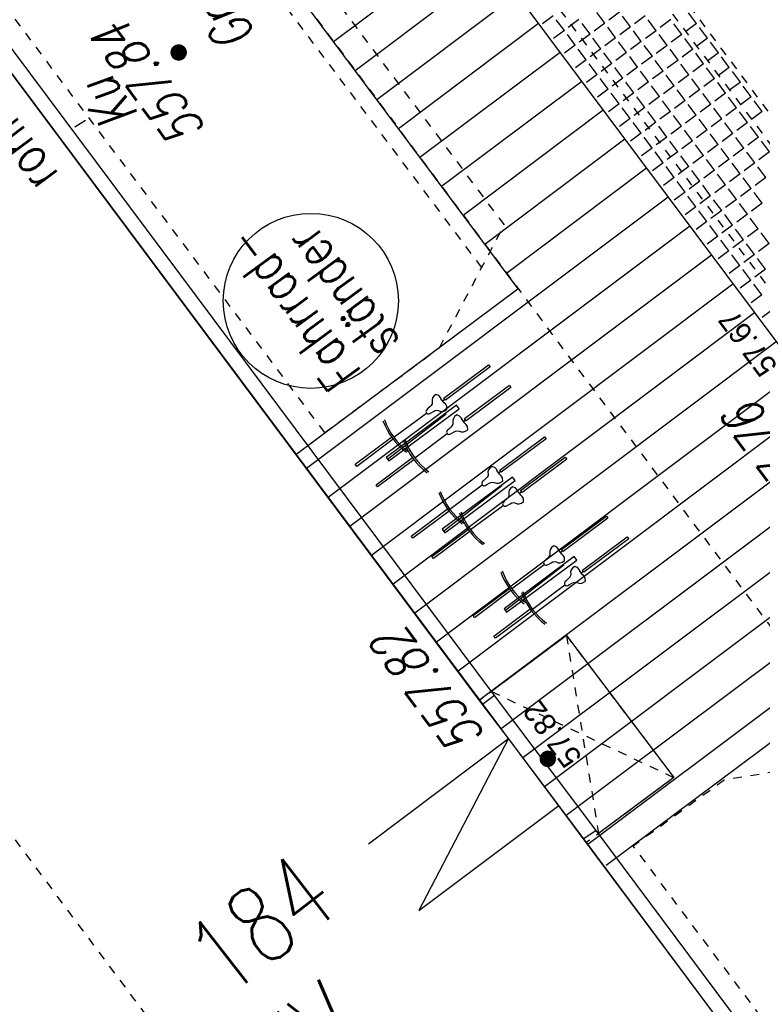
# Model space of a CAD drawing. Header units: metres. Extents: x 2 to 485, y 6 to 594.
# Tile 51 of 176: x 221 to 229, y 241 to 252. Entities that reach past the tile are written whole.
import ezdxf
from ezdxf.enums import TextEntityAlignment as Align

# ---------------------------------------------------------------- set-up
doc = ezdxf.new("R2010")
doc.units = ezdxf.units.M
doc.header["$LTSCALE"] = 0.0125
for name, pattern in [('250', [0]), ('260241_A_bea$0$GESTRICHELTX2', [0.7, 0.5, -0.2]), ('260241_A_bea$0$PUNKTIERT', [0.2, 0, -0.2]), ('GESTRICHELT', [0.4, 0.2, -0.2])]:
    doc.linetypes.add(name, pattern=pattern)
for name, color, linetype in [('260241_A_bea$0$B10_GEBAEUDE', 1, 'Continuous'), ('260241_A_bea$0$B13_GEB_ZUBEHOER', 12, 'Continuous'), ('260241_A_bea$0$B14_GEB_ZUB_GESTR', 12, 'Continuous'), ('260241_A_bea$0$B15_GEB_TXT', 12, 'Continuous'), ('260241_A_bea$0$B25_EINFASS_GEPKT', 7, '260241_A_bea$0$PUNKTIERT'), ('260241_A_bea$0$B28_VEINFASS_TXT', 5, 'Continuous'), ('260241_A_bea$0$B34_ZUBEHOER_1', 6, 'Continuous'), ('260241_A_bea$0$B53_HAUPTHOEHEN', 4, 'Continuous'), ('260241_A_bea$0$B54_HOEHEN', 253, 'Continuous'), ('f_baum', 3, 'Continuous'), ('f_fahrrad', 201, 'Continuous'), ('f_fahrradbügel', 152, 'Continuous'), ('f_feuerwehr', 10, 'Continuous'), ('f_schraff', 251, 'Continuous'), ('f_text_100', 7, 'Continuous'), ('f_weg', 2, 'Continuous')]:
    doc.layers.add(name, color=color, linetype=linetype)
doc.styles.add('260241_A_bea$0$ROMANS', font='ROMANS')

# ---------------------------------------------------------------- blocks, each defined once
blk = doc.blocks.new('260241_A_bea$0$HOEHENPKT_ZENTR')
at = {"const_width": 0.75}
blk.add_lwpolyline([(-0.375, 0, 1), (0.375, 0, 1)], format="xyb", close=True, dxfattribs=at)

msp = doc.modelspace()

# ---------------------------------------------------------------- linework, layer by layer
at = {"layer": '260241_A_bea$0$B10_GEBAEUDE', "color": 7, "linetype": 'Continuous'}
for p, q in [((226.042, 244.035), (217.815, 255.061)), ((226.338, 243.646), (226.042, 244.035)), ((226.913, 242.882), (226.338, 243.646)), ((227.198, 242.499), (226.913, 242.882)), ((235.273, 231.664), (227.198, 242.499))]:
    msp.add_line(p, q, dxfattribs=at)
at = {"layer": '260241_A_bea$0$B13_GEB_ZUBEHOER', "color": 7, "linetype": 'Continuous'}
for p, q in [((226.178, 244.137), (217.926, 255.199)), ((226.999, 244.822), (226.143, 244.184)), ((226.999, 244.822), (228.226, 243.201)), ((226.178, 244.137), (226.042, 244.035)), ((227.341, 242.597), (226.178, 244.137)), ((224.74, 242.444), (226.338, 243.646)), ((226.338, 243.646), (225.315, 241.68)), ((228.226, 243.201), (227.367, 242.562)), ((225.315, 241.68), (226.913, 242.882)), ((227.341, 242.597), (227.198, 242.499)), ((235.446, 231.716), (227.341, 242.597))]:
    msp.add_line(p, q, dxfattribs=at)
at = {"layer": '260241_A_bea$0$B14_GEB_ZUB_GESTR', "color": 7, "linetype": '260241_A_bea$0$GESTRICHELTX2'}
for p, q in [((199.772, 270.54), (242.092, 213.82)), ((226.999, 244.822), (227.367, 242.562)), ((226.143, 244.184), (228.226, 243.201))]:
    msp.add_line(p, q, dxfattribs=at)
at = {"layer": '260241_A_bea$0$B25_EINFASS_GEPKT', "color": 7, "linetype": '260241_A_bea$0$PUNKTIERT', "ltscale": 0.5}
for p, q in [((221.241, 261.195), (231.844, 247.092)), ((220.437, 260.601), (231.044, 246.493)), ((226.291, 249.519), (221.346, 256.116)), ((226.032, 249.03), (220.754, 256.072)), ((224.239, 247.142), (218.349, 255.015)), ((225.549, 248.113), (226.291, 249.519)), ((224.239, 247.142), (225.549, 248.113)), ((226.999, 244.822), (226.006, 244.083)), ((226.999, 244.822), (228.226, 243.201)), ((230.78, 243.497), (228.802, 243.171)), ((228.226, 243.201), (227.229, 242.457)), ((228.802, 243.171), (227.763, 242.418)), ((233.532, 234.704), (227.763, 242.418))]:
    msp.add_line(p, q, dxfattribs=at)
at = {"layer": '260241_A_bea$0$B28_VEINFASS_TXT', "color": 252, "linetype": 'Continuous'}
msp.add_line((221.387, 250.638), (221.507, 250.715), dxfattribs=at)
at = {"layer": '260241_A_bea$0$B34_ZUBEHOER_1', "color": 252, "linetype": 'Continuous'}
for p, q in [((224.957, 246.839), (225.625, 247.358)), ((225.596, 246.018), (226.263, 246.537)), ((226.97, 245.628), (226.302, 245.109))]:
    msp.add_line(p, q, dxfattribs=at)
at = {"layer": 'f_baum'}
msp.add_circle((224.08, 248.648), 1, dxfattribs=at)
at = {"layer": 'f_fahrrad'}
for p, q in [((225.509, 247.578), (225.485, 247.559)), ((225.543, 247.566), (225.509, 247.578)), ((225.562, 247.544), (225.543, 247.566)), ((225.455, 247.454), (225.441, 247.439)), ((225.465, 247.473), (225.455, 247.454)), ((225.471, 247.539), (225.465, 247.516)), ((225.465, 247.516), (225.466, 247.489)), ((225.466, 247.489), (225.465, 247.473)), ((225.485, 247.559), (225.471, 247.539)), ((225.57, 247.526), (225.562, 247.544)), ((225.602, 247.483), (225.567, 247.53)), ((225.586, 247.504), (225.57, 247.526)), ((225.586, 247.504), (225.61, 247.523)), ((225.602, 247.483), (225.586, 247.504)), ((225.586, 247.504), (225.586, 247.504)), ((225.586, 247.504), (225.586, 247.504)), ((225.586, 247.504), (225.586, 247.504)), ((225.586, 247.504), (225.586, 247.504)), ((225.617, 247.47), (225.602, 247.483)), ((225.632, 247.445), (225.617, 247.47)), ((225.029, 247.089), (225.401, 247.366)), ((225.401, 247.4), (225.394, 247.383)), ((225.394, 247.383), (225.4, 247.367)), ((225.4, 247.367), (225.414, 247.356)), ((225.418, 247.417), (225.401, 247.4)), ((225.414, 247.356), (225.432, 247.358)), ((225.441, 247.439), (225.418, 247.417)), ((225.432, 247.358), (225.453, 247.369)), ((225.453, 247.369), (225.481, 247.385)), ((225.481, 247.385), (225.499, 247.394)), ((225.499, 247.394), (225.521, 247.398)), ((225.521, 247.398), (225.536, 247.395)), ((225.536, 247.395), (225.561, 247.385)), ((225.561, 247.385), (225.585, 247.384)), ((225.585, 247.384), (225.609, 247.392)), ((225.609, 247.392), (225.634, 247.41)), ((225.634, 247.41), (225.632, 247.445)), ((225.747, 247.344), (225.723, 247.325)), ((225.78, 247.332), (225.747, 247.344)), ((225.703, 247.239), (225.692, 247.219)), ((225.708, 247.305), (225.702, 247.281)), ((225.702, 247.281), (225.704, 247.254)), ((225.704, 247.254), (225.703, 247.239)), ((225.723, 247.325), (225.708, 247.305)), ((225.799, 247.31), (225.78, 247.332)), ((225.808, 247.292), (225.799, 247.31)), ((225.839, 247.249), (225.804, 247.296)), ((225.823, 247.27), (225.808, 247.292)), ((225.823, 247.27), (225.848, 247.288)), ((225.839, 247.249), (225.823, 247.27)), ((225.823, 247.27), (225.823, 247.27)), ((225.823, 247.27), (225.823, 247.27)), ((225.823, 247.27), (225.823, 247.27)), ((225.823, 247.27), (225.823, 247.27)), ((225.855, 247.235), (225.839, 247.249)), ((225.869, 247.211), (225.855, 247.235)), ((225.267, 246.855), (225.638, 247.132)), ((225.638, 247.166), (225.631, 247.149)), ((225.631, 247.149), (225.637, 247.133)), ((225.637, 247.133), (225.651, 247.122)), ((225.655, 247.183), (225.638, 247.166)), ((225.651, 247.122), (225.669, 247.124)), ((225.679, 247.204), (225.655, 247.183)), ((225.669, 247.124), (225.691, 247.135)), ((225.692, 247.219), (225.679, 247.204)), ((225.691, 247.135), (225.718, 247.151)), ((225.718, 247.151), (225.737, 247.16)), ((225.737, 247.16), (225.758, 247.164)), ((225.758, 247.164), (225.773, 247.16)), ((225.773, 247.16), (225.799, 247.151)), ((225.799, 247.151), (225.823, 247.15)), ((225.823, 247.15), (225.846, 247.158)), ((225.846, 247.158), (225.872, 247.175)), ((225.872, 247.175), (225.869, 247.211)), ((226.109, 246.718), (226.103, 246.695)), ((226.103, 246.695), (226.105, 246.668)), ((226.105, 246.668), (226.104, 246.652)), ((226.124, 246.738), (226.109, 246.718)), ((226.148, 246.757), (226.124, 246.738)), ((226.181, 246.745), (226.148, 246.757)), ((226.2, 246.723), (226.181, 246.745)), ((226.209, 246.705), (226.2, 246.723)), ((226.24, 246.662), (226.205, 246.709)), ((226.224, 246.683), (226.209, 246.705)), ((226.224, 246.683), (226.249, 246.701)), ((226.24, 246.662), (226.224, 246.683)), ((226.224, 246.683), (226.224, 246.683)), ((226.224, 246.683), (226.224, 246.683)), ((226.224, 246.683), (226.224, 246.683)), ((226.224, 246.683), (226.224, 246.683)), ((226.256, 246.649), (226.24, 246.662)), ((226.039, 246.579), (226.032, 246.562)), ((226.032, 246.562), (226.038, 246.546)), ((226.056, 246.596), (226.039, 246.579)), ((226.08, 246.618), (226.056, 246.596)), ((226.093, 246.633), (226.08, 246.618)), ((226.092, 246.548), (226.119, 246.564)), ((226.104, 246.652), (226.093, 246.633)), ((226.119, 246.564), (226.138, 246.573)), ((226.138, 246.573), (226.159, 246.577)), ((226.159, 246.577), (226.174, 246.574)), ((226.174, 246.574), (226.2, 246.564)), ((226.2, 246.564), (226.224, 246.563)), ((226.224, 246.563), (226.247, 246.571)), ((226.247, 246.571), (226.273, 246.588)), ((226.27, 246.624), (226.256, 246.649)), ((226.273, 246.588), (226.27, 246.624)), ((225.668, 246.268), (226.039, 246.545)), ((226.038, 246.546), (226.052, 246.535)), ((226.052, 246.535), (226.07, 246.537)), ((226.07, 246.537), (226.092, 246.548)), ((226.347, 246.484), (226.34, 246.46)), ((226.34, 246.46), (226.342, 246.433)), ((226.361, 246.504), (226.347, 246.484)), ((226.385, 246.523), (226.361, 246.504)), ((226.418, 246.51), (226.385, 246.523)), ((226.438, 246.489), (226.418, 246.51)), ((226.446, 246.47), (226.438, 246.489)), ((226.478, 246.428), (226.443, 246.475)), ((226.462, 246.449), (226.446, 246.47)), ((226.462, 246.449), (226.486, 246.467)), ((226.478, 246.428), (226.462, 246.449)), ((226.462, 246.449), (226.462, 246.449)), ((226.462, 246.449), (226.462, 246.449)), ((226.462, 246.449), (226.462, 246.449)), ((226.462, 246.449), (226.462, 246.449)), ((226.277, 246.344), (226.27, 246.328)), ((226.27, 246.328), (226.276, 246.312)), ((226.293, 246.362), (226.277, 246.344)), ((226.317, 246.383), (226.293, 246.362)), ((226.331, 246.398), (226.317, 246.383)), ((226.329, 246.314), (226.357, 246.33)), ((226.341, 246.418), (226.331, 246.398)), ((226.342, 246.433), (226.341, 246.418)), ((226.357, 246.33), (226.375, 246.339)), ((226.375, 246.339), (226.396, 246.343)), ((226.396, 246.343), (226.412, 246.339)), ((226.412, 246.339), (226.437, 246.33)), ((226.437, 246.33), (226.461, 246.329)), ((226.461, 246.329), (226.485, 246.337)), ((226.493, 246.414), (226.478, 246.428)), ((226.485, 246.337), (226.51, 246.354)), ((226.508, 246.39), (226.493, 246.414)), ((226.51, 246.354), (226.508, 246.39)), ((225.905, 246.034), (226.277, 246.311)), ((226.276, 246.312), (226.29, 246.301)), ((226.29, 246.301), (226.308, 246.303)), ((226.308, 246.303), (226.329, 246.314)), ((226.816, 245.809), (226.81, 245.786)), ((226.81, 245.786), (226.811, 245.759)), ((226.83, 245.829), (226.816, 245.809)), ((226.854, 245.848), (226.83, 245.829)), ((226.888, 245.836), (226.854, 245.848)), ((226.907, 245.814), (226.888, 245.836)), ((226.915, 245.796), (226.907, 245.814)), ((226.947, 245.753), (226.912, 245.8)), ((226.931, 245.774), (226.915, 245.796)), ((226.931, 245.774), (226.955, 245.793)), ((226.947, 245.753), (226.931, 245.774)), ((226.931, 245.774), (226.931, 245.774)), ((226.931, 245.774), (226.931, 245.774)), ((226.931, 245.774), (226.931, 245.774)), ((226.931, 245.774), (226.931, 245.774)), ((226.746, 245.67), (226.739, 245.653)), ((226.739, 245.653), (226.745, 245.637)), ((226.763, 245.687), (226.746, 245.67)), ((226.786, 245.709), (226.763, 245.687)), ((226.8, 245.724), (226.786, 245.709)), ((226.798, 245.639), (226.826, 245.655)), ((226.81, 245.743), (226.8, 245.724)), ((226.811, 245.759), (226.81, 245.743)), ((226.826, 245.655), (226.844, 245.664)), ((226.844, 245.664), (226.866, 245.668)), ((226.866, 245.668), (226.881, 245.665)), ((226.881, 245.665), (226.906, 245.655)), ((226.906, 245.655), (226.93, 245.654)), ((226.93, 245.654), (226.954, 245.662)), ((226.962, 245.74), (226.947, 245.753)), ((226.954, 245.662), (226.979, 245.68)), ((226.977, 245.715), (226.962, 245.74)), ((226.979, 245.68), (226.977, 245.715)), ((226.374, 245.359), (226.746, 245.636)), ((226.745, 245.637), (226.759, 245.626)), ((226.759, 245.626), (226.777, 245.628)), ((226.777, 245.628), (226.798, 245.639)), ((227.053, 245.575), (227.047, 245.551)), ((227.047, 245.551), (227.049, 245.524)), ((227.068, 245.595), (227.053, 245.575)), ((227.092, 245.614), (227.068, 245.595)), ((227.125, 245.602), (227.092, 245.614)), ((227.144, 245.58), (227.125, 245.602)), ((227.153, 245.562), (227.144, 245.58)), ((227.184, 245.519), (227.149, 245.566)), ((227.168, 245.54), (227.153, 245.562)), ((227.168, 245.54), (227.193, 245.558)), ((227.184, 245.519), (227.168, 245.54)), ((227.168, 245.54), (227.168, 245.54)), ((227.168, 245.54), (227.168, 245.54)), ((227.168, 245.54), (227.168, 245.54)), ((227.168, 245.54), (227.168, 245.54)), ((226.983, 245.436), (226.976, 245.419)), ((227, 245.453), (226.983, 245.436)), ((227.024, 245.474), (227, 245.453)), ((227.037, 245.489), (227.024, 245.474)), ((227.048, 245.509), (227.037, 245.489)), ((227.049, 245.524), (227.048, 245.509)), ((227.063, 245.421), (227.082, 245.43)), ((227.082, 245.43), (227.103, 245.434)), ((227.103, 245.434), (227.118, 245.43)), ((227.118, 245.43), (227.144, 245.421)), ((227.168, 245.42), (227.191, 245.428)), ((227.2, 245.505), (227.184, 245.519)), ((227.191, 245.428), (227.217, 245.445)), ((227.214, 245.481), (227.2, 245.505)), ((227.217, 245.445), (227.214, 245.481)), ((226.612, 245.125), (226.983, 245.402)), ((226.976, 245.419), (226.982, 245.403)), ((226.982, 245.403), (226.996, 245.392)), ((226.996, 245.392), (227.014, 245.394)), ((227.014, 245.394), (227.036, 245.405)), ((227.036, 245.405), (227.063, 245.421)), ((227.144, 245.421), (227.168, 245.42))]:
    msp.add_line(p, q, dxfattribs=at)
for points in [[(226.129, 247.893), (225.618, 247.512), (225.6, 247.536), (226.111, 247.917)], [(226.366, 247.659), (225.855, 247.278), (225.837, 247.302), (226.348, 247.683)], [(225.021, 247.067), (224.606, 246.757), (224.588, 246.781), (225.003, 247.091)], [(226.767, 247.072), (226.256, 246.691), (226.238, 246.715), (226.749, 247.096)], [(225.258, 246.833), (224.843, 246.523), (224.825, 246.547), (225.24, 246.857)], [(227.004, 246.838), (226.494, 246.457), (226.476, 246.481), (226.986, 246.862)], [(225.659, 246.246), (225.244, 245.936), (225.226, 245.96), (225.641, 246.27)], [(227.474, 246.163), (226.963, 245.782), (226.945, 245.806), (227.456, 246.187)], [(225.897, 246.011), (225.481, 245.702), (225.463, 245.726), (225.879, 246.035)], [(227.711, 245.929), (227.2, 245.548), (227.182, 245.572), (227.693, 245.953)], [(226.366, 245.337), (225.951, 245.027), (225.933, 245.051), (226.348, 245.361)], [(226.603, 245.103), (226.188, 244.793), (226.17, 244.817), (226.585, 245.127)]]:
    msp.add_lwpolyline(points, close=True, dxfattribs=at)
for centre, radius, start, end in [((225.641, 247.545), 0.783, 199.8541, 233.2623), ((225.641, 247.545), 0.763, 199.3978, 233.7088), ((225.878, 247.311), 0.783, 199.8541, 233.2623), ((225.878, 247.311), 0.763, 199.3978, 233.7088), ((226.279, 246.724), 0.783, 199.8541, 233.2623), ((226.279, 246.724), 0.763, 199.3978, 233.7088), ((226.516, 246.49), 0.783, 199.8541, 233.2623), ((226.516, 246.49), 0.763, 199.3978, 233.7088), ((226.986, 245.815), 0.783, 199.8541, 233.2623), ((226.986, 245.815), 0.763, 199.3978, 233.7088), ((227.223, 245.581), 0.783, 199.8541, 233.2623), ((227.223, 245.581), 0.763, 199.3978, 233.7088)]:
    msp.add_arc(centre, radius, start, end, dxfattribs=at)
at = {"layer": 'f_fahrradbügel', "linetype": '250'}
for p, q in [((225.744, 247.456), (224.942, 246.859)), ((225.774, 247.416), (225.744, 247.456)), ((224.972, 246.819), (225.774, 247.416)), ((224.942, 246.859), (224.972, 246.819)), ((226.383, 246.635), (225.581, 246.038)), ((225.61, 245.998), (226.413, 246.595)), ((226.413, 246.595), (226.383, 246.635)), ((225.581, 246.038), (225.61, 245.998)), ((227.089, 245.726), (226.287, 245.129)), ((226.317, 245.089), (227.119, 245.686)), ((227.119, 245.686), (227.089, 245.726)), ((226.287, 245.129), (226.317, 245.089))]:
    msp.add_line(p, q, dxfattribs=at)
at = {"layer": 'f_feuerwehr', "linetype": 'GESTRICHELT'}
for p, q in [((212.013, 273.978), (240.108, 236.336)), ((207.761, 273.827), (237.303, 234.242))]:
    msp.add_line(p, q, dxfattribs=at)
at = {"layer": 'f_schraff', "linetype": 'Continuous'}
for p, q in [((225.94, 252.811), (224.34, 251.609)), ((226.187, 252.48), (224.587, 251.278)), ((226.434, 252.149), (224.833, 250.947)), ((226.85, 251.907), (226.728, 251.816)), ((226.976, 251.739), (226.884, 251.861)), ((227.143, 251.864), (227.021, 251.773)), ((227.437, 251.822), (227.346, 251.944)), ((227.605, 251.947), (227.483, 251.856)), ((227.73, 251.779), (227.639, 251.901)), ((227.898, 251.904), (227.776, 251.813)), ((228.023, 251.736), (227.932, 251.859)), ((228.191, 251.862), (228.069, 251.771)), ((228.484, 251.819), (228.393, 251.941)), ((226.68, 251.818), (225.08, 250.616)), ((226.976, 251.739), (226.853, 251.648)), ((227.269, 251.696), (227.178, 251.818)), ((227.437, 251.822), (227.315, 251.731)), ((227.562, 251.654), (227.471, 251.776)), ((227.73, 251.779), (227.608, 251.688)), ((227.855, 251.611), (227.764, 251.733)), ((228.023, 251.736), (227.901, 251.645)), ((228.317, 251.694), (228.225, 251.816)), ((228.484, 251.819), (228.362, 251.728)), ((228.61, 251.651), (228.519, 251.773)), ((227.101, 251.571), (227.01, 251.693)), ((227.269, 251.696), (227.147, 251.605)), ((227.394, 251.528), (227.303, 251.651)), ((227.562, 251.654), (227.44, 251.563)), ((228.149, 251.568), (228.057, 251.691)), ((228.317, 251.694), (228.194, 251.603)), ((228.442, 251.526), (228.351, 251.648)), ((228.61, 251.651), (228.488, 251.56)), ((227.101, 251.571), (226.979, 251.48)), ((227.226, 251.403), (227.135, 251.525)), ((227.394, 251.528), (227.272, 251.437)), ((227.687, 251.486), (227.596, 251.608)), ((227.855, 251.611), (227.733, 251.52)), ((227.981, 251.443), (227.889, 251.565)), ((228.149, 251.568), (228.026, 251.477)), ((228.274, 251.4), (228.183, 251.523)), ((228.442, 251.526), (228.32, 251.435)), ((228.735, 251.483), (228.644, 251.605)), ((226.927, 251.487), (225.327, 250.285)), ((227.226, 251.403), (227.104, 251.312)), ((227.519, 251.36), (227.428, 251.483)), ((227.687, 251.486), (227.565, 251.395)), ((227.813, 251.318), (227.722, 251.44)), ((227.981, 251.443), (227.858, 251.352)), ((228.106, 251.275), (228.015, 251.397)), ((228.274, 251.4), (228.152, 251.309)), ((228.567, 251.358), (228.476, 251.48)), ((228.735, 251.483), (228.613, 251.392)), ((228.86, 251.315), (228.769, 251.437)), ((227.351, 251.235), (227.26, 251.357)), ((227.519, 251.36), (227.397, 251.269)), ((227.645, 251.192), (227.554, 251.315)), ((227.813, 251.318), (227.691, 251.227)), ((228.106, 251.275), (227.984, 251.184)), ((228.399, 251.233), (228.308, 251.355)), ((228.567, 251.358), (228.445, 251.267)), ((228.692, 251.19), (228.601, 251.312)), ((228.86, 251.315), (228.738, 251.224)), ((227.351, 251.235), (227.229, 251.144)), ((227.477, 251.067), (227.386, 251.189)), ((227.645, 251.192), (227.523, 251.101)), ((227.938, 251.15), (227.847, 251.272)), ((228.231, 251.107), (228.14, 251.229)), ((228.399, 251.233), (228.277, 251.141)), ((228.525, 251.065), (228.433, 251.187)), ((228.692, 251.19), (228.57, 251.099)), ((228.986, 251.147), (228.895, 251.269)), ((227.174, 251.157), (225.574, 249.955)), ((227.477, 251.067), (227.355, 250.976)), ((227.77, 251.025), (227.679, 251.147)), ((227.938, 251.15), (227.816, 251.059)), ((228.063, 250.982), (227.972, 251.104)), ((228.231, 251.107), (228.109, 251.016)), ((228.357, 250.939), (228.265, 251.061)), ((228.525, 251.065), (228.402, 250.973)), ((228.818, 251.022), (228.727, 251.144)), ((228.986, 251.147), (228.864, 251.056)), ((229.111, 250.979), (229.02, 251.101)), ((227.602, 250.899), (227.511, 251.021)), ((227.77, 251.025), (227.648, 250.933)), ((227.895, 250.857), (227.804, 250.979)), ((228.063, 250.982), (227.941, 250.891)), ((228.357, 250.939), (228.234, 250.848)), ((228.65, 250.897), (228.559, 251.019)), ((228.818, 251.022), (228.696, 250.931)), ((228.943, 250.854), (228.852, 250.976)), ((229.111, 250.979), (228.989, 250.888)), ((227.421, 250.826), (225.821, 249.624)), ((227.602, 250.899), (227.48, 250.808)), ((227.727, 250.731), (227.636, 250.853)), ((227.895, 250.857), (227.773, 250.765)), ((228.189, 250.814), (228.097, 250.936)), ((228.482, 250.771), (228.391, 250.893)), ((228.65, 250.897), (228.528, 250.805)), ((228.775, 250.729), (228.684, 250.851)), ((228.943, 250.854), (228.821, 250.763)), ((229.236, 250.811), (229.145, 250.933)), ((227.727, 250.731), (227.605, 250.64)), ((228.021, 250.689), (227.93, 250.811)), ((228.189, 250.814), (228.066, 250.723)), ((228.314, 250.646), (228.223, 250.768)), ((228.482, 250.771), (228.36, 250.68)), ((228.607, 250.603), (228.516, 250.725)), ((228.775, 250.729), (228.653, 250.638)), ((229.068, 250.686), (228.977, 250.808)), ((229.236, 250.811), (229.114, 250.72)), ((227.853, 250.563), (227.762, 250.685)), ((228.021, 250.689), (227.899, 250.597)), ((228.146, 250.521), (228.055, 250.643)), ((228.314, 250.646), (228.192, 250.555)), ((228.439, 250.478), (228.348, 250.6)), ((228.607, 250.603), (228.485, 250.512)), ((228.9, 250.561), (228.809, 250.683)), ((229.068, 250.686), (228.946, 250.595)), ((229.194, 250.518), (229.103, 250.64)), ((227.668, 250.495), (226.068, 249.293)), ((227.853, 250.563), (227.731, 250.472)), ((227.978, 250.395), (227.887, 250.518)), ((228.146, 250.521), (228.024, 250.43)), ((228.733, 250.435), (228.641, 250.558)), ((228.9, 250.561), (228.778, 250.47)), ((229.026, 250.393), (228.935, 250.515)), ((229.194, 250.518), (229.072, 250.427)), ((227.978, 250.395), (227.856, 250.304)), ((228.271, 250.353), (228.18, 250.475)), ((228.439, 250.478), (228.317, 250.387)), ((228.565, 250.31), (228.473, 250.432)), ((228.733, 250.435), (228.61, 250.344)), ((228.858, 250.267), (228.767, 250.39)), ((229.026, 250.393), (228.904, 250.302)), ((229.319, 250.35), (229.228, 250.472)), ((228.103, 250.227), (228.012, 250.35)), ((228.271, 250.353), (228.149, 250.262)), ((228.397, 250.185), (228.305, 250.307)), ((228.565, 250.31), (228.442, 250.219)), ((228.69, 250.142), (228.599, 250.264)), ((228.858, 250.267), (228.736, 250.176)), ((229.151, 250.225), (229.06, 250.347)), ((229.319, 250.35), (229.197, 250.259)), ((227.915, 250.164), (226.315, 248.962)), ((228.103, 250.227), (227.981, 250.136)), ((228.229, 250.059), (228.138, 250.182)), ((228.397, 250.185), (228.274, 250.094)), ((228.983, 250.099), (228.892, 250.222)), ((229.151, 250.225), (229.029, 250.134)), ((229.276, 250.057), (229.185, 250.179)), ((228.229, 250.059), (228.107, 249.968)), ((228.522, 250.017), (228.431, 250.139)), ((228.69, 250.142), (228.568, 250.051)), ((228.815, 249.974), (228.724, 250.096)), ((228.983, 250.099), (228.861, 250.008)), ((229.108, 249.932), (229.017, 250.054)), ((229.276, 250.057), (229.154, 249.966)), ((228.354, 249.892), (228.263, 250.014)), ((228.522, 250.017), (228.4, 249.926)), ((228.647, 249.849), (228.556, 249.971)), ((228.815, 249.974), (228.693, 249.883)), ((228.941, 249.806), (228.849, 249.928)), ((229.108, 249.932), (228.986, 249.84)), ((228.162, 249.834), (224.031, 246.731)), ((228.354, 249.892), (228.232, 249.8)), ((228.479, 249.724), (228.388, 249.846)), ((228.647, 249.849), (228.525, 249.758)), ((229.234, 249.764), (229.143, 249.886)), ((228.479, 249.724), (228.357, 249.632)), ((228.773, 249.681), (228.681, 249.803)), ((228.941, 249.806), (228.818, 249.715)), ((229.066, 249.638), (228.975, 249.76)), ((229.234, 249.764), (229.112, 249.672)), ((228.605, 249.556), (228.513, 249.678)), ((228.773, 249.681), (228.65, 249.59)), ((228.898, 249.513), (228.807, 249.635)), ((229.066, 249.638), (228.944, 249.547)), ((229.191, 249.47), (229.1, 249.592)), ((228.409, 249.503), (224.278, 246.4)), ((228.605, 249.556), (228.482, 249.464)), ((228.73, 249.388), (228.639, 249.51)), ((228.898, 249.513), (228.776, 249.422)), ((228.73, 249.388), (228.608, 249.297)), ((229.023, 249.345), (228.932, 249.467)), ((229.191, 249.47), (229.069, 249.379)), ((229.316, 249.302), (229.225, 249.425)), ((228.855, 249.22), (228.764, 249.342)), ((229.023, 249.345), (228.901, 249.254)), ((229.148, 249.177), (229.057, 249.299)), ((229.316, 249.302), (229.194, 249.211)), ((228.655, 249.172), (224.525, 246.07)), ((228.855, 249.22), (228.733, 249.129)), ((228.981, 249.052), (228.889, 249.174)), ((229.148, 249.177), (229.026, 249.086)), ((228.981, 249.052), (228.858, 248.961)), ((229.274, 249.009), (229.183, 249.131)), ((229.106, 248.884), (229.015, 249.006)), ((229.274, 249.009), (229.152, 248.918)), ((228.902, 248.841), (224.773, 245.739)), ((229.106, 248.884), (228.984, 248.793)), ((229.231, 248.716), (229.14, 248.838)), ((229.231, 248.716), (229.109, 248.625)), ((229.149, 248.51), (225.02, 245.409)), ((229.356, 248.548), (229.234, 248.457)), ((229.396, 248.18), (225.267, 245.078)), ((229.643, 247.849), (225.514, 244.748)), ((229.89, 247.518), (225.762, 244.417)), ((230.137, 247.187), (226.009, 244.087)), ((230.384, 246.857), (226.256, 243.756)), ((230.631, 246.526), (226.503, 243.426)), ((230.877, 246.195), (226.751, 243.095)), ((231.124, 245.864), (226.998, 242.765)), ((231.371, 245.533), (227.245, 242.434))]:
    msp.add_line(p, q, dxfattribs=at)
at = {"layer": 'f_weg'}
for p, q in [((211.558, 272.078), (238.905, 235.439)), ((220.555, 256.68), (226.446, 248.787)), ((220.304, 251.725), (229.611, 239.26)), ((223.909, 246.893), (226.446, 248.787)), ((227.453, 242.2), (229.965, 244.074))]:
    msp.add_line(p, q, dxfattribs=at)

# ---------------------------------------------------------------- block references
at = {"layer": '260241_A_bea$0$B54_HOEHEN', "color": 252, "xscale": 0.125, "yscale": 0.125}
for p in [(222.571, 251.487), (226.787, 243.414)]:
    msp.add_blockref('260241_A_bea$0$HOEHENPKT_ZENTR', p, dxfattribs=at)

# ---------------------------------------------------------------- texts
at = {"layer": '260241_A_bea$0$B15_GEB_TXT', "color": 7, "style": '260241_A_bea$0$ROMANS', "width": 0.75}
for s, p in [('184', (223.108, 240.664)), ('IV', (224.148, 239.767))]:
    msp.add_text(s, height=0.875, rotation=37.7361, dxfattribs=at).set_placement(p)
at = {"layer": '260241_A_bea$0$B28_VEINFASS_TXT', "color": 252, "style": '260241_A_bea$0$ROMANS', "oblique": 15, "width": 0.75}
for s, rotation, p in [('Grfl', 127.1039, (223.236, 252.005)), ('Ku', 125.3767, (221.956, 251.016))]:
    msp.add_text(s, height=0.45, rotation=rotation, dxfattribs=at).set_placement(p, align=Align.CENTER)
at = {"layer": '260241_A_bea$0$B34_ZUBEHOER_1', "color": 252, "style": '260241_A_bea$0$ROMANS', "width": 0.75}
for s, rotation, p in [('rohr', 126.6418, (221.21, 250.09)), ('ständer', 126.3134, (225.11, 248.185)), ('Fahrrad-', 126.3134, (224.669, 247.835))]:
    msp.add_text(s, height=0.45, rotation=rotation, dxfattribs=at).set_placement(p)
at = {"layer": '260241_A_bea$0$B53_HAUPTHOEHEN', "color": 252, "style": '260241_A_bea$0$ROMANS', "oblique": 15, "width": 0.75}
msp.add_text('557.84', height=0.45, rotation=126.6418, dxfattribs=at).set_placement((222.42, 251.25), align=Align.CENTER)
msp.add_text('557.76', height=0.45, rotation=126.6418, dxfattribs=at).set_placement((229.92, 246.126), align=Align.MIDDLE_LEFT)
msp.add_text('557.82', height=0.45, rotation=126.6418, dxfattribs=at).set_placement((226.084, 243.678))
at = {"layer": 'f_text_100'}
for s, p in [('57.67', (229.421, 247.904)), ('57.82', (227.188, 243.435))]:
    msp.add_text(s, height=0.25, rotation=126.7276, dxfattribs=at).set_placement(p)

doc.saveas('drawing.dxf')
